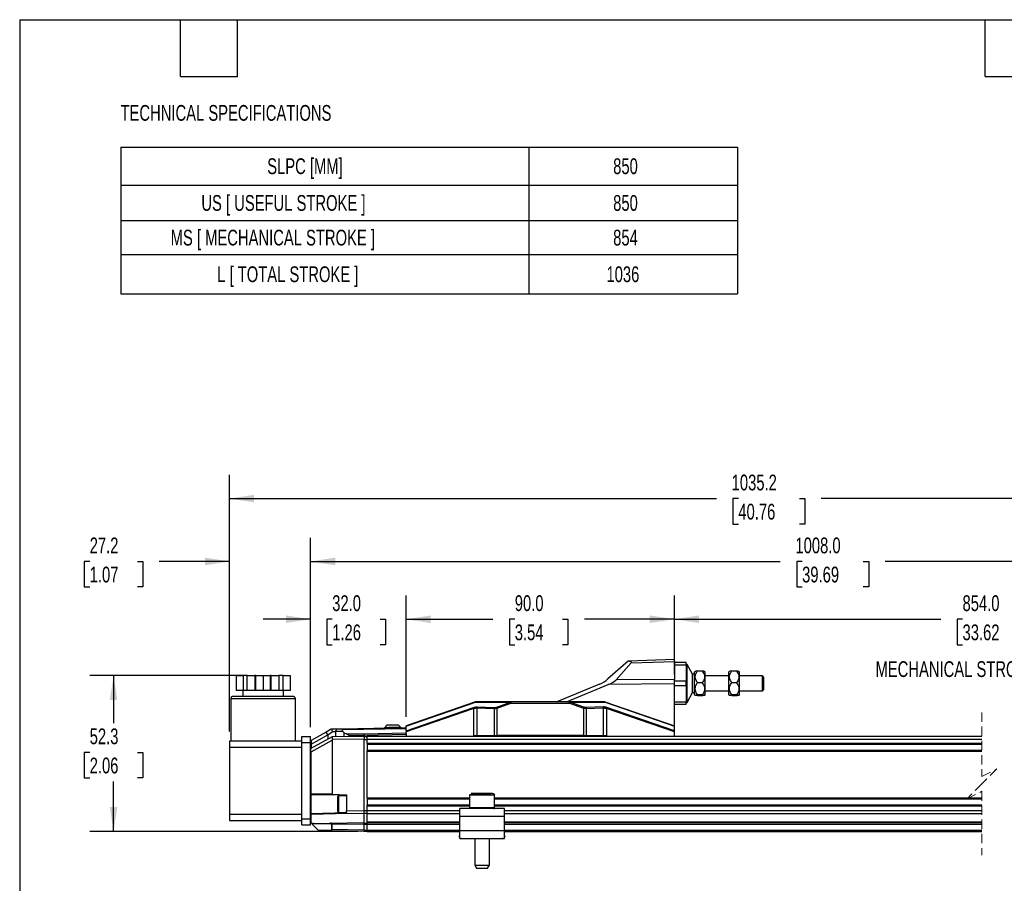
# Model space of a CAD drawing. Header units: millimetres. Extents: x 16 to 683, y 16 to 524.
# Tile 2 of 11: x 16 to 346, y 234 to 524. Entities that reach past the tile are written whole.
import ezdxf

# ---------------------------------------------------------------- set-up
doc = ezdxf.new("R2010")
doc.units = ezdxf.units.MM
doc.header["$LTSCALE"] = 2.5
doc.linetypes.add('HIDDEN', pattern=[1.905, 1.27, -0.635])
doc.layers.add('DIMENSIONS', color=140, linetype='Continuous', lineweight=25)
doc.layers.add('TEXT', color=140, linetype='Continuous', lineweight=25)
doc.styles.add('SLDTEXTSTYLE0', font='TXT', dxfattribs={"width": 0.7})
doc.dimstyles.new('SLDDIMSTYLE0', dxfattribs={"dimtxt": 5.39502, "dimasz": 8.255, "dimexe": 0, "dimexo": 0.0625, "dimgap": 1.348755, "dimtad": 0, "dimtih": 1, "dimtoh": 1, "dimrnd": 1e-09, "dimzin": 12, "dimdsep": 46, "dimtxsty": 'SLDTEXTSTYLE0', "dimsah": 1, "dimcen": 0.09, "dimadec": 0, "dimazin": 3, "dimtfac": 1, "dimtofl": 0, "dimtmove": 0, "dimatfit": 3, "dimfxl": 0, "dimfrac": 2, "dimtolj": 1, "dimtzin": 12, "dimarcsym": 0})
doc.dimstyles.new('SLDDIMSTYLE1', dxfattribs={"dimtxt": 5.39502, "dimasz": 8.255, "dimexe": 0, "dimexo": 0.0625, "dimgap": 1.348755, "dimtad": 0, "dimtih": 1, "dimtoh": 1, "dimrnd": 1e-09, "dimzin": 12, "dimdsep": 46, "dimtxsty": 'SLDTEXTSTYLE0', "dimsah": 1, "dimcen": 0.09, "dimadec": 0, "dimazin": 3, "dimtfac": 1, "dimtmove": 0, "dimatfit": 0, "dimfxl": 0, "dimfrac": 2, "dimtolj": 1, "dimtzin": 12, "dimarcsym": 0})
doc.dimstyles.new('SLDDIMSTYLE2', dxfattribs={"dimtxt": 5.39502, "dimasz": 8.255, "dimexe": 0, "dimexo": 0.0625, "dimgap": 1.348755, "dimtad": 0, "dimtih": 1, "dimtoh": 1, "dimrnd": 1e-09, "dimzin": 4, "dimdsep": 46, "dimtxsty": 'SLDTEXTSTYLE0', "dimsah": 1, "dimcen": 0.09, "dimadec": 0, "dimazin": 1, "dimtfac": 1, "dimtmove": 0, "dimatfit": 0, "dimfxl": 0, "dimfrac": 2, "dimtolj": 1, "dimtzin": 12, "dimarcsym": 0})
doc.dimstyles.new('SLDDIMSTYLE3', dxfattribs={"dimtxt": 5.39502, "dimasz": 8.255, "dimexe": 0, "dimexo": 0.0625, "dimgap": 1.348755, "dimtad": 0, "dimtih": 1, "dimtoh": 1, "dimrnd": 1e-09, "dimzin": 4, "dimdsep": 46, "dimtxsty": 'SLDTEXTSTYLE0', "dimsah": 1, "dimcen": 0.09, "dimadec": 0, "dimazin": 1, "dimtfac": 1, "dimtofl": 0, "dimtmove": 0, "dimatfit": 3, "dimfxl": 0, "dimfrac": 2, "dimtolj": 1, "dimtzin": 12, "dimarcsym": 0})

# ---------------------------------------------------------------- blocks, each defined once
blk = doc.blocks.new('SW_TABLEANNOTATION_0')
at = {"layer": 'DIMENSIONS', "color": 0}
for p, q in [((0, 0), (0, -12.74)), ((0, 0), (136.89, 0)), ((136.89, 0), (136.89, -12.74)), ((136.89, 0), (206.81, 0)), ((206.81, 0), (206.81, -12.74)), ((0, -12.74), (0, -24.64)), ((0, -12.74), (136.89, -12.74)), ((136.89, -12.74), (136.89, -24.64)), ((136.89, -12.74), (206.81, -12.74)), ((206.81, -12.74), (206.81, -24.64)), ((0, -24.64), (0, -36.01)), ((0, -24.64), (136.89, -24.64)), ((136.89, -24.64), (136.89, -36.01)), ((136.89, -24.64), (206.81, -24.64)), ((206.81, -24.64), (206.81, -36.01)), ((0, -36.01), (0, -49.21)), ((0, -36.01), (136.89, -36.01)), ((136.89, -36.01), (136.89, -49.21)), ((136.89, -36.01), (206.81, -36.01)), ((206.81, -36.01), (206.81, -49.21)), ((0, -49.21), (136.89, -49.21)), ((136.89, -49.21), (206.81, -49.21))]:
    blk.add_line(p, q, dxfattribs=at)
at = {"layer": 'DIMENSIONS', "color": 0, "attachment_point": 1, "style": 'SLDTEXTSTYLE0'}
for s, insert, char_height in [('SLPC [MM]', (49.09, -3.74), 5.292), ('850', (165.12, -3.74), 5.292), ('US [ USEFUL STROKE ]', (27, -16.06), 5.2917), ('850', (165.12, -16.06), 5.292), ('MS [ MECHANICAL STROKE ]', (16.7, -27.69), 5.2917), ('854', (165.12, -27.69), 5.292), ('L [ TOTAL STROKE ]', (32.32, -39.98), 5.2917), ('1036', (162.87, -39.98), 5.292)]:
    blk.add_mtext(s, dxfattribs=dict(at, insert=insert, char_height=char_height))
blk = doc.blocks.new('_D')
at = {"layer": 'DIMENSIONS'}
for p, q in [((91.95, 303.86), (39.43, 303.86)), ((47.36, 303.86), (47.36, 287.88)), ((39.35, 278.1), (37.54, 278.1)), ((37.54, 278.1), (37.54, 269.52)), ((55.38, 278.1), (57.19, 278.1)), ((57.19, 278.1), (57.19, 269.52)), ((37.54, 269.52), (39.35, 269.52)), ((47.36, 251.55), (47.36, 268.31)), ((57.19, 269.52), (55.38, 269.52)), ((129.28, 251.55), (39.43, 251.55))]:
    blk.add_line(p, q, dxfattribs=at)
for points in [[(47.36, 303.86), (46.09, 295.61), (48.63, 295.61)], [(47.36, 251.55), (48.63, 259.8), (46.09, 259.8)]]:
    blk.add_solid(points, dxfattribs=at)
at = {"layer": 'DIMENSIONS', "char_height": 5.292, "attachment_point": 1, "style": 'SLDTEXTSTYLE0'}
for s, insert in [('52.3', (39.35, 286.13)), ('2.06', (39.35, 276.34))]:
    blk.add_mtext(s, dxfattribs=dict(at, insert=insert))
blk = doc.blocks.new('_D_1')
at = {"layer": 'DIMENSIONS'}
for p, q in [((86.25, 285.04), (86.25, 350.08)), ((113.45, 286.54), (113.45, 350.08)), ((39.35, 342.14), (37.54, 342.14)), ((37.54, 342.14), (37.54, 333.57)), ((55.38, 342.14), (57.19, 342.14)), ((57.19, 342.14), (57.19, 333.57)), ((86.25, 342.14), (62.69, 342.14)), ((113.45, 342.14), (129.33, 342.14)), ((37.54, 333.57), (39.35, 333.57)), ((57.19, 333.57), (55.38, 333.57))]:
    blk.add_line(p, q, dxfattribs=at)
for points in [[(86.25, 342.14), (78, 343.41), (78, 340.87)], [(113.45, 342.14), (121.71, 340.87), (121.71, 343.41)]]:
    blk.add_solid(points, dxfattribs=at)
at = {"layer": 'DIMENSIONS', "char_height": 5.292, "attachment_point": 1, "style": 'SLDTEXTSTYLE0'}
for s, insert in [('27.2', (39.35, 350.17)), ('1.07', (39.35, 340.39))]:
    blk.add_mtext(s, dxfattribs=dict(at, insert=insert))
blk = doc.blocks.new('_D_2')
at = {"layer": 'DIMENSIONS'}
for p, q in [((113.45, 286.54), (113.45, 330.7)), ((145.45, 290.07), (145.45, 330.7)), ((113.45, 322.76), (97.58, 322.76)), ((120.69, 322.76), (118.88, 322.76)), ((118.88, 322.76), (118.88, 314.18)), ((136.72, 322.76), (138.54, 322.76)), ((138.54, 322.76), (138.54, 314.18)), ((145.45, 322.76), (161.33, 322.76)), ((118.88, 314.18), (120.69, 314.18)), ((138.54, 314.18), (136.72, 314.18))]:
    blk.add_line(p, q, dxfattribs=at)
for points in [[(113.45, 322.76), (105.2, 324.03), (105.2, 321.49)], [(145.45, 322.76), (153.71, 321.49), (153.71, 324.03)]]:
    blk.add_solid(points, dxfattribs=at)
at = {"layer": 'DIMENSIONS', "char_height": 5.292, "attachment_point": 1, "style": 'SLDTEXTSTYLE0'}
for s, insert in [('32.0', (120.69, 330.79)), ('1.26', (120.69, 321))]:
    blk.add_mtext(s, dxfattribs=dict(at, insert=insert))
blk = doc.blocks.new('_D_3')
at = {"layer": 'DIMENSIONS'}
for p, q in [((145.45, 290.07), (145.45, 330.7)), ((235.45, 304.22), (235.45, 330.7)), ((145.45, 322.76), (174.61, 322.76)), ((181.92, 322.76), (180.11, 322.76)), ((180.11, 322.76), (180.11, 314.18)), ((197.95, 322.76), (199.76, 322.76)), ((199.76, 322.76), (199.76, 314.18)), ((235.45, 322.76), (205.26, 322.76)), ((180.11, 314.18), (181.92, 314.18)), ((199.76, 314.18), (197.95, 314.18))]:
    blk.add_line(p, q, dxfattribs=at)
for points in [[(145.45, 322.76), (153.71, 321.49), (153.71, 324.03)], [(235.45, 322.76), (227.2, 324.03), (227.2, 321.49)]]:
    blk.add_solid(points, dxfattribs=at)
at = {"layer": 'DIMENSIONS', "char_height": 5.292, "attachment_point": 1, "style": 'SLDTEXTSTYLE0'}
for s, insert in [('90.0', (181.92, 330.79)), ('3.54', (181.92, 321))]:
    blk.add_mtext(s, dxfattribs=dict(at, insert=insert))
blk = doc.blocks.new('_D_4')
at = {"layer": 'DIMENSIONS'}
for p, q in [((235.45, 304.22), (235.45, 330.7)), ((465.77, 289.29), (465.77, 330.7)), ((406.61, 326.29), (403.08, 319.23)), ((408.38, 322.76), (406.61, 326.29)), ((235.45, 322.76), (324.78, 322.76)), ((332.09, 322.76), (330.28, 322.76)), ((330.28, 322.76), (330.28, 314.18)), ((352.61, 322.76), (354.42, 322.76)), ((354.42, 322.76), (354.42, 314.18)), ((401.32, 322.76), (359.92, 322.76)), ((403.08, 319.23), (401.32, 322.76)), ((465.77, 322.76), (408.38, 322.76)), ((330.28, 314.18), (332.09, 314.18)), ((354.42, 314.18), (352.61, 314.18))]:
    blk.add_line(p, q, dxfattribs=at)
for points in [[(235.45, 322.76), (243.71, 321.49), (243.71, 324.03)], [(465.77, 322.76), (457.51, 324.03), (457.51, 321.49)]]:
    blk.add_solid(points, dxfattribs=at)
at = {"layer": 'DIMENSIONS', "char_height": 5.292, "attachment_point": 1, "style": 'SLDTEXTSTYLE0'}
for s, insert in [('854.0', (332.09, 330.79)), ('33.62', (332.09, 321))]:
    blk.add_mtext(s, dxfattribs=dict(at, insert=insert))
blk = doc.blocks.new('_D_5')
at = {"layer": 'DIMENSIONS'}
for p, q in [((113.45, 286.54), (113.45, 350.08)), ((497.77, 282.36), (497.77, 350.08)), ((391.4, 345.67), (389.63, 342.14)), ((394.92, 338.62), (391.4, 345.67)), ((113.45, 342.14), (270.98, 342.14)), ((278.29, 342.14), (276.48, 342.14)), ((276.48, 342.14), (276.48, 333.57)), ((298.81, 342.14), (300.62, 342.14)), ((300.62, 342.14), (300.62, 333.57)), ((389.63, 342.14), (306.12, 342.14)), ((396.69, 342.14), (394.92, 338.62)), ((497.77, 342.14), (396.69, 342.14)), ((276.48, 333.57), (278.29, 333.57)), ((300.62, 333.57), (298.81, 333.57))]:
    blk.add_line(p, q, dxfattribs=at)
for points in [[(113.45, 342.14), (121.71, 340.87), (121.71, 343.41)], [(497.77, 342.14), (489.51, 343.41), (489.51, 340.87)]]:
    blk.add_solid(points, dxfattribs=at)
at = {"layer": 'DIMENSIONS', "char_height": 5.292, "attachment_point": 1, "style": 'SLDTEXTSTYLE0'}
for s, insert in [('1008.0', (276.05, 350.17)), ('39.69', (278.29, 340.39))]:
    blk.add_mtext(s, dxfattribs=dict(at, insert=insert))
blk = doc.blocks.new('_D_6')
at = {"layer": 'DIMENSIONS'}
for p, q in [((86.25, 285.04), (86.25, 371.18)), ((497.77, 282.36), (497.77, 371.18)), ((384.23, 366.77), (380.7, 359.72)), ((385.99, 363.24), (384.23, 366.77)), ((86.25, 363.24), (249.59, 363.24)), ((256.9, 363.24), (255.09, 363.24)), ((255.09, 363.24), (255.09, 354.67)), ((277.42, 363.24), (279.23, 363.24)), ((279.23, 363.24), (279.23, 354.67)), ((378.94, 363.24), (284.73, 363.24)), ((380.7, 359.72), (378.94, 363.24)), ((497.77, 363.24), (385.99, 363.24)), ((255.09, 354.67), (256.9, 354.67)), ((279.23, 354.67), (277.42, 354.67))]:
    blk.add_line(p, q, dxfattribs=at)
for points in [[(86.25, 363.24), (94.51, 361.97), (94.51, 364.51)], [(497.77, 363.24), (489.51, 364.51), (489.51, 361.97)]]:
    blk.add_solid(points, dxfattribs=at)
at = {"layer": 'DIMENSIONS', "char_height": 5.292, "attachment_point": 1, "style": 'SLDTEXTSTYLE0'}
for s, insert in [('1035.2', (254.66, 371.27)), ('40.76', (256.9, 361.49))]:
    blk.add_mtext(s, dxfattribs=dict(at, insert=insert))

msp = doc.modelspace()

# ---------------------------------------------------------------- linework, layer by layer
for p, q in [((219.908, 308.653), (213.167, 302.739)), ((215.912, 302.396), (220.971, 308.112)), ((219.912, 308.657), (219.908, 308.653)), ((235.452, 309.2), (219.912, 308.657)), ((220.971, 308.112), (235.452, 308.618)), ((235.452, 308.618), (235.452, 309.2)), ((235.452, 308.618), (235.452, 302.585)), ((239.452, 308.219), (235.452, 308.219)), ((235.452, 307.497), (239.452, 307.497)), ((239.452, 307.497), (239.452, 308.219)), ((239.752, 307.619), (239.452, 307.619)), ((239.452, 307.497), (239.452, 301.941)), ((241.488, 304.316), (239.752, 307.619)), ((239.752, 301.219), (239.752, 307.619)), ((88.422, 303.863), (88.422, 298.863)), ((88.422, 303.863), (90.797, 303.863)), ((90.797, 303.863), (90.797, 298.863)), ((92.163, 303.863), (90.797, 303.863)), ((92.163, 298.863), (92.163, 303.863)), ((92.163, 303.863), (94.761, 303.863)), ((94.761, 303.863), (94.761, 298.863)), ((95.127, 303.863), (94.761, 303.863)), ((95.127, 298.863), (95.127, 303.863)), ((95.127, 303.863), (97.502, 303.863)), ((97.502, 303.863), (97.502, 298.863)), ((97.502, 303.863), (99.877, 303.863)), ((99.877, 303.863), (99.877, 298.863)), ((100.243, 303.863), (99.877, 303.863)), ((100.243, 298.863), (100.243, 303.863)), ((100.243, 303.863), (102.841, 303.863)), ((102.841, 303.863), (102.841, 298.863)), ((104.207, 303.863), (102.841, 303.863)), ((104.207, 298.863), (104.207, 303.863)), ((104.207, 303.863), (106.582, 303.863)), ((106.582, 303.863), (106.582, 298.863)), ((242.252, 304.316), (241.488, 304.316)), ((241.488, 301.219), (241.488, 304.316)), ((242.47, 305.247), (242.252, 305.071)), ((242.252, 297.367), (242.252, 305.071)), ((244.806, 305.34), (243.198, 305.34)), ((245.752, 305.071), (245.535, 305.247)), ((245.752, 301.43), (245.752, 305.071)), ((253.97, 305.247), (253.752, 305.071)), ((253.752, 297.367), (253.752, 305.071)), ((256.306, 305.34), (254.698, 305.34)), ((257.252, 305.071), (257.035, 305.247)), ((257.252, 301.43), (257.252, 305.071)), ((210.384, 301.012), (195.975, 295.069)), ((199.253, 295.069), (213.213, 300.826)), ((235.452, 301.041), (213.213, 300.826)), ((235.452, 302.585), (215.912, 302.396)), ((235.452, 301.041), (235.452, 302.585)), ((239.452, 301.941), (235.452, 301.941)), ((235.452, 287.049), (235.452, 301.041)), ((239.452, 300.497), (239.452, 301.941)), ((239.752, 294.819), (239.752, 301.219)), ((241.488, 298.122), (241.488, 301.219)), ((244.806, 301.472), (243.198, 301.472)), ((253.752, 303.719), (245.752, 303.719)), ((245.752, 297.367), (245.752, 301.43)), ((256.306, 301.472), (254.698, 301.472)), ((264.952, 303.719), (257.252, 303.719)), ((257.252, 297.367), (257.252, 301.43)), ((265.452, 303.219), (264.952, 303.719)), ((264.952, 301.219), (264.952, 303.719)), ((264.952, 298.719), (264.952, 301.219)), ((265.452, 301.219), (265.452, 303.219)), ((265.452, 299.219), (265.452, 301.219)), ((90.797, 298.863), (88.422, 298.863)), ((90.702, 298.863), (90.702, 296.863)), ((92.163, 298.863), (90.797, 298.863)), ((94.761, 298.863), (92.163, 298.863)), ((95.127, 298.863), (94.761, 298.863)), ((97.502, 298.863), (95.127, 298.863)), ((99.877, 298.863), (97.502, 298.863)), ((100.243, 298.863), (99.877, 298.863)), ((102.841, 298.863), (100.243, 298.863)), ((104.207, 298.863), (102.841, 298.863)), ((106.582, 298.863), (104.207, 298.863)), ((104.302, 296.863), (104.302, 298.863)), ((235.452, 300.497), (239.452, 300.497)), ((239.452, 300.497), (239.452, 294.941)), ((239.752, 294.819), (241.488, 298.122)), ((241.488, 298.122), (242.252, 298.122)), ((242.252, 297.367), (242.47, 297.191)), ((244.806, 297.352), (243.198, 297.352)), ((245.535, 297.191), (245.752, 297.367)), ((245.752, 298.719), (253.752, 298.719)), ((253.752, 297.367), (253.97, 297.191)), ((256.306, 297.352), (254.698, 297.352)), ((257.035, 297.191), (257.252, 297.367)), ((257.252, 298.719), (264.952, 298.719)), ((264.952, 298.719), (265.452, 299.219)), ((86.652, 296.063), (86.652, 281.863)), ((108.352, 296.063), (86.652, 296.063)), ((107.552, 296.863), (87.452, 296.863)), ((108.352, 281.863), (108.352, 296.063)), ((168.731, 295.068), (145.452, 287.046)), ((145.452, 286.891), (168.702, 294.903)), ((168.702, 294.903), (180.51, 294.903)), ((180.625, 295.069), (168.733, 295.069)), ((175.855, 293.299), (180.51, 294.903)), ((175.97, 292.965), (180.625, 294.569)), ((180.625, 295.069), (180.625, 294.569)), ((200.276, 295.069), (180.625, 295.069)), ((180.625, 294.569), (200.276, 294.569)), ((200.276, 294.569), (200.276, 295.069)), ((212.171, 295.069), (200.276, 295.069)), ((200.276, 294.569), (204.935, 292.964)), ((205.05, 293.298), (200.391, 294.903)), ((200.391, 294.903), (212.203, 294.903)), ((212.173, 295.068), (235.452, 287.049)), ((212.203, 294.903), (235.452, 286.894)), ((239.452, 294.941), (235.452, 294.941)), ((235.452, 294.219), (239.452, 294.219)), ((239.452, 294.219), (239.452, 294.941)), ((239.452, 294.819), (239.752, 294.819)), ((243.198, 297.099), (242.487, 297.193)), ((244.806, 297.099), (243.198, 297.099)), ((254.698, 297.099), (253.987, 297.193)), ((256.306, 297.099), (254.698, 297.099)), ((145.452, 285.35), (168.101, 293.155)), ((168.216, 292.821), (145.452, 284.976)), ((168.216, 283.769), (168.216, 292.821)), ((169.221, 293.011), (174.965, 292.829)), ((169.221, 293.011), (169.221, 283.769)), ((169.274, 293.345), (175.017, 293.163)), ((174.965, 292.829), (174.965, 283.769)), ((174.965, 292.829), (175.041, 292.828)), ((175.017, 293.163), (175.08, 293.162)), ((175.97, 283.769), (175.97, 292.965)), ((204.935, 292.964), (204.935, 283.769)), ((205.888, 293.163), (205.824, 293.162)), ((205.94, 292.828), (205.864, 292.827)), ((211.631, 293.345), (205.888, 293.163)), ((205.94, 292.828), (211.683, 293.011)), ((205.94, 283.769), (205.94, 292.828)), ((211.683, 283.769), (211.683, 293.011)), ((212.689, 292.821), (212.689, 283.769)), ((235.452, 284.979), (212.689, 292.821)), ((235.452, 285.353), (212.804, 293.155)), ((118.664, 284.903), (113.595, 282.061)), ((119.175, 283.97), (118.664, 284.903)), ((120.581, 285.855), (120.355, 285.852)), ((120.797, 285.045), (120.581, 285.855)), ((120.797, 285.045), (121.82, 285.045)), ((122.149, 285.883), (121.82, 285.045)), ((124.236, 285.045), (121.82, 285.045)), ((121.82, 285.045), (121.82, 283.381)), ((123.755, 285.911), (122.149, 285.883)), ((145.452, 286.29), (123.755, 285.911)), ((124.071, 285.741), (145.452, 286.114)), ((124.236, 285.045), (124.071, 285.741)), ((124.236, 285.045), (124.556, 284.758)), ((124.556, 284.758), (124.556, 283.429)), ((131.452, 284.192), (125.617, 284.149)), ((125.617, 284.149), (126.54, 283.803)), ((145.452, 284.537), (131.452, 284.192)), ((131.452, 283.838), (145.452, 284.184)), ((138.986, 287.177), (138.2, 286.363)), ((138.2, 286.363), (138.203, 286.163)), ((143.699, 286.459), (142.885, 287.245)), ((143.703, 286.259), (143.699, 286.459)), ((145.452, 286.891), (145.452, 287.046)), ((145.452, 285.35), (145.452, 286.891)), ((145.452, 285.35), (145.452, 284.976)), ((145.452, 284.639), (145.452, 284.976)), ((145.452, 284.639), (145.452, 284.537)), ((145.452, 284.184), (145.452, 283.549)), ((235.452, 286.894), (235.452, 287.049)), ((235.452, 285.353), (235.452, 286.894)), ((235.452, 284.979), (235.452, 285.353)), ((235.452, 283.549), (235.452, 284.979)), ((110.452, 281.863), (86.252, 281.863)), ((86.252, 281.863), (86.252, 279.863)), ((110.452, 281.363), (110.452, 283.363)), ((110.452, 283.363), (113.452, 283.363)), ((110.452, 281.363), (113.452, 281.363)), ((110.452, 255.763), (110.452, 281.363)), ((113.452, 281.363), (113.452, 283.363)), ((113.452, 255.763), (113.452, 281.363)), ((120.702, 283.361), (113.555, 279.358)), ((113.595, 282.061), (113.555, 282.038)), ((113.592, 278.245), (120.702, 282.228)), ((113.595, 282.061), (113.595, 280.854)), ((113.649, 280.872), (119.175, 283.97)), ((113.649, 280.872), (113.649, 279.411)), ((119.175, 283.97), (119.175, 282.506)), ((120.702, 283.361), (120.841, 283.364)), ((120.829, 282.364), (120.702, 282.228)), ((120.702, 282.228), (120.702, 264.025)), ((120.829, 282.364), (120.841, 283.364)), ((131.452, 282.549), (120.829, 282.364)), ((120.841, 283.364), (131.452, 283.549)), ((126.54, 283.803), (131.452, 283.838)), ((126.54, 283.463), (126.54, 283.803)), ((131.452, 283.838), (131.452, 283.549)), ((131.452, 283.549), (131.452, 282.549)), ((131.452, 283.364), (132.452, 283.364)), ((131.452, 258.529), (131.452, 282.549)), ((131.452, 282.4), (132.452, 282.4)), ((132.452, 283.549), (338.602, 283.549)), ((132.452, 282.549), (132.452, 283.549)), ((132.452, 282.549), (338.602, 282.549)), ((132.452, 281.199), (132.452, 282.549)), ((132.452, 281.199), (338.602, 281.199)), ((132.452, 281.049), (132.452, 281.199)), ((132.452, 281.049), (132.452, 278.649)), ((132.452, 280.849), (338.602, 280.849)), ((168.216, 283.769), (169.221, 283.769)), ((169.221, 283.769), (174.965, 283.769)), ((174.965, 283.769), (175.97, 283.769)), ((204.935, 283.769), (175.97, 283.769)), ((177.452, 283.549), (177.452, 283.769)), ((203.452, 283.769), (203.452, 283.549)), ((204.935, 283.769), (205.94, 283.769)), ((205.94, 283.769), (211.683, 283.769)), ((211.683, 283.769), (212.689, 283.769)), ((86.252, 279.863), (110.452, 279.863)), ((86.252, 279.863), (86.252, 257.263)), ((113.555, 278.232), (113.555, 279.358)), ((113.592, 264.211), (113.592, 278.245)), ((132.452, 278.849), (338.602, 278.849)), ((132.452, 278.499), (132.452, 278.649)), ((132.452, 278.499), (338.602, 278.499)), ((132.452, 262.899), (132.452, 278.499)), ((113.452, 264.211), (113.592, 264.211)), ((120.702, 264.025), (113.592, 264.211)), ((174.403, 264.249), (167.266, 264.249)), ((113.647, 264.011), (120.73, 263.826)), ((113.647, 257.497), (113.647, 264.011)), ((120.702, 264.025), (125.452, 263.902)), ((125.452, 263.702), (120.73, 263.826)), ((122.852, 263.554), (122.452, 263.154)), ((122.452, 263.154), (122.452, 258.354)), ((125.452, 263.554), (122.852, 263.554)), ((122.852, 263.554), (122.852, 257.954)), ((125.452, 263.902), (125.452, 258.634)), ((132.452, 262.899), (166.752, 262.899)), ((132.452, 262.749), (132.452, 262.899)), ((132.452, 262.749), (132.452, 260.349)), ((132.452, 262.549), (166.752, 262.549)), ((166.752, 263.749), (166.752, 259.449)), ((174.869, 263.749), (166.752, 263.749)), ((175.152, 263.749), (174.869, 263.749)), ((175.152, 259.449), (175.152, 263.749)), ((175.152, 262.899), (338.602, 262.899)), ((175.152, 262.549), (338.602, 262.549)), ((125.452, 257.812), (113.647, 257.497)), ((125.925, 257.626), (113.649, 257.298)), ((122.452, 258.354), (122.852, 257.954)), ((122.852, 257.954), (125.452, 257.954)), ((125.452, 257.634), (125.452, 258.634)), ((125.452, 258.634), (131.452, 258.529)), ((131.452, 257.529), (125.452, 257.634)), ((131.452, 258.564), (132.452, 258.564)), ((131.452, 257.714), (132.452, 257.714)), ((132.452, 260.549), (166.752, 260.549)), ((132.452, 260.199), (132.452, 260.349)), ((132.452, 260.199), (166.752, 260.199)), ((132.452, 258.549), (132.452, 260.199)), ((132.452, 257.549), (132.452, 258.549)), ((132.452, 258.549), (163.452, 258.549)), ((178.452, 259.249), (163.452, 259.249)), ((163.452, 256.749), (163.452, 259.249)), ((174.703, 259.449), (166.752, 259.449)), ((174.869, 259.449), (174.703, 259.449)), ((175.15, 259.449), (174.869, 259.449)), ((175.152, 259.449), (175.15, 259.449)), ((175.152, 260.549), (338.602, 260.549)), ((175.152, 260.199), (338.602, 260.199)), ((178.452, 256.749), (178.452, 259.249)), ((178.452, 258.549), (338.602, 258.549)), ((110.452, 257.263), (86.252, 257.263)), ((86.252, 257.263), (86.252, 255.263)), ((86.252, 255.263), (110.452, 255.263)), ((110.452, 255.763), (113.452, 255.763)), ((110.452, 253.763), (110.452, 255.763)), ((113.649, 257.298), (113.452, 257.298)), ((113.452, 253.763), (113.452, 255.763)), ((113.649, 254.348), (113.649, 257.298)), ((113.92, 254.077), (113.649, 254.348)), ((114.4, 254.247), (119.969, 254.344)), ((119.969, 254.344), (131.452, 254.544)), ((131.452, 254.544), (131.452, 257.529)), ((131.452, 254.399), (132.452, 254.399)), ((132.452, 257.549), (163.452, 257.549)), ((132.452, 254.799), (132.452, 257.549)), ((132.452, 254.549), (132.452, 254.799)), ((132.452, 254.799), (163.452, 254.799)), ((132.452, 254.049), (132.452, 254.549)), ((132.452, 254.549), (163.452, 254.549)), ((163.452, 256.749), (178.452, 256.749)), ((163.452, 251.749), (163.452, 256.749)), ((178.452, 257.549), (338.602, 257.549)), ((178.452, 251.749), (178.452, 256.749)), ((178.452, 254.799), (338.602, 254.799)), ((178.452, 254.549), (338.602, 254.549)), ((110.452, 253.763), (113.452, 253.763)), ((113.92, 254.077), (113.956, 254.04)), ((119.888, 254.144), (113.956, 254.04)), ((115.984, 252.013), (113.956, 254.04)), ((115.984, 252.013), (119.888, 251.945)), ((119.969, 251.745), (116.186, 251.811)), ((131.452, 251.544), (119.969, 251.745)), ((120.557, 252.233), (120.557, 253.856)), ((120.557, 253.856), (120.638, 253.856)), ((120.557, 252.233), (120.638, 252.233)), ((131.452, 254.044), (120.638, 253.856)), ((120.638, 252.233), (120.638, 253.856)), ((131.452, 252.044), (120.638, 252.233)), ((131.452, 254.049), (132.452, 254.049)), ((131.452, 252.044), (131.452, 254.044)), ((131.452, 252.049), (132.452, 252.049)), ((131.452, 251.544), (131.452, 252.044)), ((131.452, 251.699), (132.452, 251.699)), ((132.452, 252.049), (132.452, 254.049)), ((132.452, 254.049), (163.452, 254.049)), ((132.452, 251.549), (132.452, 252.049)), ((132.452, 252.049), (163.452, 252.049)), ((132.452, 251.549), (163.452, 251.549)), ((178.452, 251.749), (163.452, 251.749)), ((163.452, 249.249), (163.452, 251.749)), ((178.452, 254.049), (338.602, 254.049)), ((178.452, 252.049), (338.602, 252.049)), ((178.452, 249.249), (178.452, 251.749)), ((178.452, 251.549), (338.602, 251.549)), ((163.239, 249.792), (163.452, 250.069)), ((163.452, 249.628), (163.239, 249.792)), ((163.452, 249.249), (178.452, 249.249)), ((164.032, 249.182), (163.944, 249.249)), ((164.083, 249.249), (164.032, 249.182)), ((168.502, 249.249), (168.502, 240.288)), ((173.402, 240.288), (173.402, 249.249)), ((177.873, 249.182), (177.822, 249.249)), ((177.96, 249.249), (177.873, 249.182)), ((178.666, 249.792), (178.452, 250.069)), ((178.666, 249.792), (178.452, 249.628)), ((168.502, 240.288), (169.102, 239.249)), ((168.502, 240.288), (173.237, 240.288)), ((169.102, 239.249), (170.285, 239.249)), ((170.285, 239.249), (172.802, 239.249)), ((172.802, 239.249), (173.402, 240.288)), ((173.237, 240.288), (173.402, 240.288))]:
    msp.add_line(p, q)
at = {"color": 7, "linetype": 'HIDDEN', "lineweight": 18}
for p, q in [((338.602, 291.487), (338.602, 270.049)), ((338.602, 270.049), (343.602, 272.549)), ((343.602, 272.549), (338.602, 267.549)), ((338.602, 267.549), (333.602, 262.549)), ((333.602, 262.549), (338.602, 265.049)), ((338.602, 265.049), (338.602, 243.612))]:
    msp.add_line(p, q, dxfattribs=at)
at = {"flags": 128}
for points in [[(220.971, 308.112), (221.07, 308.299), (221.008, 308.452), (220.788, 308.564), (220.416, 308.632), (219.908, 308.653)], [(180.51, 294.903), (180.522, 294.94), (180.534, 294.973), (180.548, 295.002), (180.562, 295.026), (180.577, 295.045), (180.593, 295.058), (180.609, 295.066), (180.625, 295.069)], [(180.625, 294.569), (180.609, 294.615), (180.594, 294.661), (180.578, 294.706), (180.563, 294.75), (180.549, 294.792), (180.535, 294.832), (180.522, 294.869), (180.51, 294.903)], [(200.276, 295.069), (200.292, 295.066), (200.308, 295.058), (200.324, 295.045), (200.339, 295.026), (200.353, 295.002), (200.367, 294.973), (200.379, 294.94), (200.391, 294.903)], [(200.391, 294.903), (200.379, 294.869), (200.366, 294.832), (200.353, 294.792), (200.338, 294.75), (200.323, 294.706), (200.308, 294.661), (200.292, 294.615), (200.276, 294.569)], [(175.855, 293.299), (175.867, 293.265), (175.88, 293.228), (175.893, 293.188), (175.908, 293.146), (175.923, 293.102), (175.938, 293.057), (175.954, 293.011), (175.97, 292.965)], [(204.935, 292.964), (204.951, 293.011), (204.966, 293.056), (204.982, 293.101), (204.997, 293.145), (205.011, 293.187), (205.025, 293.227), (205.038, 293.264), (205.05, 293.298)], [(212.804, 293.155), (212.779, 293.083), (212.751, 293.002), (212.721, 292.913), (212.689, 292.821)], [(120.355, 285.852), (119.806, 285.544), (119.242, 285.228), (118.664, 284.903)], [(119.175, 283.97), (119.719, 284.331), (120.263, 284.691), (120.797, 285.045)], [(122.149, 285.883), (121.67, 285.874), (121.144, 285.865), (120.581, 285.855)], [(143.699, 286.459), (143.652, 286.458), (143.287, 286.452), (142.607, 286.44), (141.702, 286.424), (140.696, 286.407), (139.724, 286.39), (138.918, 286.376), (138.386, 286.366), (138.2, 286.363)], [(142.885, 287.245), (142.737, 287.242), (142.314, 287.235), (141.682, 287.224), (140.936, 287.211), (140.189, 287.198), (139.557, 287.187), (139.134, 287.179), (138.986, 287.177)], [(113.452, 280.802), (113.456, 280.812), (113.466, 280.822), (113.482, 280.83), (113.503, 280.838), (113.53, 280.845), (113.561, 280.851), (113.595, 280.854)], [(113.452, 278.185), (113.455, 278.194), (113.465, 278.203), (113.48, 278.212), (113.5, 278.22), (113.526, 278.227), (113.555, 278.232)], [(113.647, 264.011), (113.635, 264.015), (113.624, 264.027), (113.614, 264.045), (113.606, 264.07), (113.599, 264.1), (113.594, 264.135), (113.592, 264.172), (113.592, 264.211)], [(113.452, 254.544), (113.456, 254.54), (113.467, 254.529), (113.485, 254.511), (113.51, 254.487), (113.539, 254.457), (113.573, 254.423), (113.61, 254.386), (113.649, 254.348)]]:
    msp.add_lwpolyline(points, dxfattribs=at)
for centre, radius, start, end in [((206.572, 310.257), 10, 292.41228, 311.26148), ((210.617, 308.396), 8.002, 288.92389, 311.42761), ((168.923, 294.949), 0.226, 148.08457, 191.70298), ((168.786, 294.912), 0.165, 108.57058, 109.32382), ((212.195, 295.134), 0.0686, 250.14528, 251.96033), ((211.982, 294.949), 0.226, 348.31308, 31.88066), ((176.178, 292.81), 1.214, 163.08446, 179.10934), ((176.335, 292.844), 1.294, 165.756, 180.69867), ((204.571, 292.844), 1.292, 359.28403, 14.2507), ((204.727, 292.809), 1.214, 0.89887, 16.92668), ((113.652, 281.864), 0.2, 119.25999, 180.01578), ((113.582, 280.986), 0.133, 275.74903, 300.37331), ((113.652, 279.184), 0.2, 119.20308, 179.99407), ((113.652, 264.211), 0.2, 180.00181, 268.49624)]:
    msp.add_arc(centre, radius, start, end)
for points, knots in [([(243.198, 301.472), (242.898, 301.934), (242.417, 302.676), (242.424, 304.003), (242.815, 304.799), (243.126, 305.238), (243.198, 305.34)], [0, 0, 0, 0, 0.3834107, 0.6156222, 0.9107677, 1, 1, 1, 1]), ([(243.198, 305.34), (242.846, 305.409), (242.483, 305.481), (242.487, 305.232), (242.487, 305.225)], [0, 0, 0, 0, 0.9731482, 1, 1, 1, 1]), ([(245.517, 305.225), (245.517, 305.232), (245.521, 305.41), (245.089, 305.29), (244.871, 305.328), (244.806, 305.34)], [0, 0, 0, 0, 0.0269586, 0.7096283, 1, 1, 1, 1]), ([(244.806, 305.34), (245.106, 304.878), (245.588, 304.136), (245.581, 302.808), (245.19, 302.013), (244.878, 301.574), (244.806, 301.472)], [0, 0, 0, 0, 0.3834107, 0.6156222, 0.9107677, 1, 1, 1, 1]), ([(254.698, 301.472), (254.398, 301.934), (253.917, 302.676), (253.924, 304.003), (254.315, 304.799), (254.626, 305.238), (254.698, 305.34)], [0, 0, 0, 0, 0.3834107, 0.6156222, 0.9107677, 1, 1, 1, 1]), ([(254.698, 305.34), (254.346, 305.409), (253.983, 305.481), (253.987, 305.232), (253.987, 305.225)], [0, 0, 0, 0, 0.9731482, 1, 1, 1, 1]), ([(257.017, 305.225), (257.017, 305.232), (257.021, 305.41), (256.589, 305.29), (256.371, 305.328), (256.306, 305.34)], [0, 0, 0, 0, 0.0269586, 0.7096283, 1, 1, 1, 1]), ([(256.306, 305.34), (256.606, 304.878), (257.088, 304.136), (257.081, 302.808), (256.69, 302.013), (256.378, 301.574), (256.306, 301.472)], [0, 0, 0, 0, 0.3834107, 0.6156222, 0.9107677, 1, 1, 1, 1]), ([(243.198, 297.352), (242.899, 297.846), (242.415, 298.644), (242.424, 300.042), (242.812, 300.892), (243.126, 301.363), (243.198, 301.472)], [0, 0, 0, 0, 0.3823998, 0.6167299, 0.9117007, 1, 1, 1, 1]), ([(244.806, 301.472), (245.106, 300.977), (245.59, 300.179), (245.581, 298.782), (245.193, 297.932), (244.879, 297.46), (244.806, 297.352)], [0, 0, 0, 0, 0.3823994, 0.6167295, 0.9117007, 1, 1, 1, 1]), ([(254.698, 297.352), (254.399, 297.846), (253.915, 298.644), (253.924, 300.042), (254.312, 300.892), (254.626, 301.363), (254.698, 301.472)], [0, 0, 0, 0, 0.3823998, 0.6167299, 0.9117007, 1, 1, 1, 1]), ([(256.306, 301.472), (256.606, 300.977), (257.09, 300.179), (257.081, 298.782), (256.693, 297.932), (256.379, 297.46), (256.306, 297.352)], [0, 0, 0, 0, 0.3823994, 0.6167295, 0.9117007, 1, 1, 1, 1]), ([(242.487, 297.213), (242.487, 297.228), (242.479, 297.418), (242.914, 297.304), (243.133, 297.341), (243.198, 297.352)], [0, 0, 0, 0, 0.0578157, 0.7188365, 1, 1, 1, 1]), ([(244.806, 297.352), (245.155, 297.418), (245.526, 297.488), (245.518, 297.228), (245.517, 297.213)], [0, 0, 0, 0, 0.942288, 1, 1, 1, 1]), ([(253.987, 297.213), (253.987, 297.228), (253.979, 297.418), (254.414, 297.304), (254.633, 297.341), (254.698, 297.352)], [0, 0, 0, 0, 0.0578157, 0.7188365, 1, 1, 1, 1]), ([(256.306, 297.352), (256.655, 297.418), (257.026, 297.488), (257.018, 297.228), (257.017, 297.213)], [0, 0, 0, 0, 0.942288, 1, 1, 1, 1]), ([(87.452, 296.863), (87.339, 296.849), (87.103, 296.82), (86.835, 296.603), (86.679, 296.334), (86.661, 296.151), (86.652, 296.063)], [0, 0, 0, 0, 0.2702561, 0.5624373, 0.7897343, 1, 1, 1, 1]), ([(108.352, 296.063), (108.338, 296.177), (108.309, 296.412), (108.092, 296.681), (107.823, 296.837), (107.64, 296.855), (107.552, 296.863)], [0, 0, 0, 0, 0.2702616, 0.5624343, 0.7897303, 1, 1, 1, 1]), ([(245.517, 297.193), (245.352, 297.165), (245.116, 297.125), (244.877, 297.105), (244.806, 297.099)], [0, 0, 0, 0, 0.7015834, 1, 1, 1, 1]), ([(257.017, 297.193), (256.852, 297.165), (256.616, 297.125), (256.377, 297.105), (256.306, 297.099)], [0, 0, 0, 0, 0.7015834, 1, 1, 1, 1]), ([(168.101, 293.155), (168.297, 293.215), (168.68, 293.332), (169.08, 293.341), (169.274, 293.345)], [0, 0, 0, 0, 0.5147541, 1, 1, 1, 1]), ([(168.101, 293.155), (168.109, 293.131), (168.126, 293.08), (168.154, 292.999), (168.184, 292.912), (168.205, 292.851), (168.216, 292.821)], [0, 0, 0, 0, 0.2142955, 0.4587957, 0.7241093, 1, 1, 1, 1]), ([(168.216, 292.821), (168.385, 292.881), (168.71, 292.996), (169.055, 293.006), (169.221, 293.011)], [0, 0, 0, 0, 0.51916833, 1, 1, 1, 1]), ([(169.274, 293.345), (169.26, 293.294), (169.23, 293.184), (169.224, 293.071), (169.221, 293.011)], [0, 0, 0, 0, 0.4700678, 1, 1, 1, 1]), ([(175.041, 292.828), (175.194, 292.834), (175.508, 292.847), (175.813, 292.925), (175.97, 292.965)], [0, 0, 0, 0, 0.486586, 1, 1, 1, 1]), ([(175.08, 293.162), (175.209, 293.169), (175.473, 293.182), (175.725, 293.259), (175.855, 293.299)], [0, 0, 0, 0, 0.48644709, 1, 1, 1, 1]), ([(205.864, 292.827), (205.711, 292.834), (205.396, 292.847), (205.091, 292.924), (204.935, 292.964)], [0, 0, 0, 0, 0.4865715, 1, 1, 1, 1]), ([(205.824, 293.162), (205.696, 293.168), (205.432, 293.181), (205.179, 293.259), (205.05, 293.298)], [0, 0, 0, 0, 0.4864317, 1, 1, 1, 1]), ([(212.804, 293.155), (212.607, 293.215), (212.225, 293.332), (211.825, 293.341), (211.631, 293.345)], [0, 0, 0, 0, 0.5147244, 1, 1, 1, 1]), ([(211.683, 293.011), (211.68, 293.071), (211.674, 293.184), (211.645, 293.294), (211.631, 293.345)], [0, 0, 0, 0, 0.5299442, 1, 1, 1, 1]), ([(211.683, 293.011), (211.849, 293.006), (212.194, 292.996), (212.52, 292.881), (212.689, 292.821)], [0, 0, 0, 0, 0.4808517, 1, 1, 1, 1]), ([(123.755, 285.911), (123.829, 285.907), (123.934, 285.902), (124.042, 285.82), (124.062, 285.767), (124.071, 285.741)], [0, 0, 0, 0, 0.5651944, 0.7895214, 1, 1, 1, 1]), ([(125.617, 284.149), (125.428, 284.221), (125.042, 284.367), (124.72, 284.626), (124.556, 284.758)], [0, 0, 0, 0, 0.490994, 1, 1, 1, 1]), ([(131.452, 283.838), (131.452, 283.871), (131.452, 283.934), (131.452, 284.027), (131.452, 284.112), (131.452, 284.166), (131.452, 284.192)], [0, 0, 0, 0, 0.2758972, 0.5411925, 0.7856918, 1, 1, 1, 1]), ([(145.452, 284.184), (145.452, 284.216), (145.452, 284.28), (145.452, 284.373), (145.452, 284.458), (145.452, 284.512), (145.452, 284.537)], [0, 0, 0, 0, 0.275894, 0.5411871, 0.7856874, 1, 1, 1, 1]), ([(113.592, 278.245), (113.586, 278.242), (113.574, 278.236), (113.561, 278.233), (113.555, 278.232)], [0, 0, 0, 0, 0.5279503, 1, 1, 1, 1]), ([(174.403, 264.249), (174.293, 264.247), (173.957, 264.239), (173.244, 264.207), (172.396, 264.173), (171.505, 264.136), (170.711, 264.103), (169.889, 264.065), (169.093, 264.026), (168.376, 263.982), (167.681, 263.936), (167.234, 263.876), (166.987, 263.843)], [0, 0, 0, 0, 0.0443649, 0.1358208, 0.2882999, 0.3869138, 0.4959886, 0.6092578, 0.7190294, 0.8177444, 0.8995479, 1, 1, 1, 1]), ([(175.152, 263.749), (175.139, 263.813), (175.109, 263.957), (174.922, 264.121), (174.68, 264.23), (174.496, 264.243), (174.403, 264.249)], [0, 0, 0, 0, 0.1964547, 0.4404602, 0.7183687, 1, 1, 1, 1]), ([(174.403, 264.249), (174.469, 264.24), (174.609, 264.221), (174.765, 264.084), (174.854, 263.917), (174.865, 263.804), (174.869, 263.749)], [0, 0, 0, 0, 0.2616744, 0.5513085, 0.7828343, 1, 1, 1, 1]), ([(120.702, 264.025), (120.702, 264.001), (120.702, 263.964), (120.705, 263.917), (120.708, 263.882), (120.714, 263.854), (120.72, 263.832), (120.727, 263.827), (120.73, 263.826)], [0, 0, 0, 0, 0.36097956, 0.53199149, 0.68641726, 0.87593012, 0.95265021, 1, 1, 1, 1]), ([(166.987, 263.843), (166.981, 263.842), (166.896, 263.832), (166.821, 263.789), (166.752, 263.749)], [0, 0, 0, 0, 0.0794595, 1, 1, 1, 1]), ([(131.452, 257.529), (131.452, 257.555), (131.452, 257.652), (131.452, 257.858), (131.452, 258.166), (131.452, 258.402), (131.452, 258.529)], [0, 0, 0, 0, 0.0761177, 0.2928807, 0.6172967, 1, 1, 1, 1]), ([(174.869, 259.449), (174.866, 259.421), (174.86, 259.363), (174.81, 259.296), (174.747, 259.256), (174.703, 259.251), (174.683, 259.249)], [0, 0, 0, 0, 0.27874158, 0.57360299, 0.79668918, 1, 1, 1, 1]), ([(174.828, 259.262), (174.828, 259.262), (174.827, 259.263), (174.83, 259.266), (174.832, 259.267), (174.834, 259.269), (174.836, 259.27), (174.838, 259.271), (174.841, 259.273), (174.846, 259.275), (174.864, 259.282), (174.921, 259.301), (175.036, 259.332), (175.109, 259.406), (175.152, 259.449)], [0, 0, 0, 0, 0.0002146, 0.0123334, 0.0173276, 0.0232347, 0.0300208, 0.0378445, 0.0465797, 0.0562372, 0.0782687, 0.1989879, 0.5292307, 1, 1, 1, 1]), ([(113.452, 257.298), (113.455, 257.322), (113.459, 257.36), (113.483, 257.406), (113.508, 257.438), (113.539, 257.464), (113.584, 257.489), (113.622, 257.494), (113.647, 257.497)], [0, 0, 0, 0, 0.2398259, 0.3686309, 0.500023, 0.631394, 0.7602158, 1, 1, 1, 1]), ([(113.649, 257.298), (113.648, 257.322), (113.647, 257.358), (113.647, 257.406), (113.646, 257.437), (113.646, 257.462), (113.646, 257.482), (113.647, 257.493), (113.647, 257.497)], [0, 0, 0, 0, 0.3675489, 0.5463301, 0.7061067, 0.8357511, 0.9289137, 1, 1, 1, 1]), ([(119.888, 254.144), (119.889, 254.169), (119.891, 254.218), (119.907, 254.279), (119.93, 254.329), (119.958, 254.34), (119.969, 254.344)], [0, 0, 0, 0, 0.3322923, 0.6236005, 0.8452162, 1, 1, 1, 1]), ([(120.224, 254.31), (120.178, 254.317), (120.083, 254.332), (119.988, 254.33), (119.939, 254.329)], [0, 0, 0, 0, 0.4877582, 1, 1, 1, 1]), ([(120.224, 254.31), (120.224, 254.31), (120.154, 254.359), (120.061, 254.351), (119.969, 254.344)], [0, 0, 0, 0, 0.0001408, 1, 1, 1, 1]), ([(120.638, 253.856), (120.635, 253.887), (120.63, 253.952), (120.59, 254.045), (120.527, 254.133), (120.412, 254.238), (120.3, 254.281), (120.224, 254.31)], [0, 0, 0, 0, 0.1437745, 0.2952241, 0.4574961, 0.6336331, 1, 1, 1, 1]), ([(131.452, 254.044), (131.452, 254.108), (131.452, 254.226), (131.452, 254.38), (131.452, 254.483), (131.452, 254.532), (131.452, 254.544)], [0, 0, 0, 0, 0.38270445, 0.70711796, 0.92388052, 1, 1, 1, 1]), ([(114.4, 254.247), (114.293, 254.238), (114.145, 254.227), (113.996, 254.157), (113.941, 254.112), (113.927, 254.088), (113.92, 254.077)], [0, 0, 0, 0, 0.6006992, 0.8378887, 0.9271636, 1, 1, 1, 1]), ([(115.984, 252.013), (116.011, 251.985), (116.049, 251.947), (116.097, 251.899), (116.126, 251.871), (116.15, 251.847), (116.168, 251.828), (116.179, 251.817), (116.185, 251.812), (116.186, 251.811)], [0, 0, 0, 0, 0.4059382, 0.571546, 0.7075584, 0.8314636, 0.9235236, 0.9805314, 1, 1, 1, 1]), ([(120.557, 253.856), (120.556, 253.865), (120.555, 253.884), (120.543, 253.922), (120.51, 253.971), (120.446, 254.023), (120.249, 254.126), (120.052, 254.136), (119.888, 254.144)], [0, 0, 0, 0, 0.0353703, 0.0717941, 0.1530063, 0.2581256, 0.3861281, 1, 1, 1, 1]), ([(119.888, 251.945), (119.974, 251.947), (120.139, 251.952), (120.353, 252.011), (120.491, 252.093), (120.542, 252.165), (120.555, 252.204), (120.556, 252.223), (120.557, 252.233)], [0, 0, 0, 0, 0.3256583, 0.6339279, 0.8425592, 0.9255204, 0.9631277, 1, 1, 1, 1]), ([(119.888, 251.945), (119.889, 251.919), (119.891, 251.871), (119.907, 251.809), (119.93, 251.759), (119.958, 251.749), (119.969, 251.745)], [0, 0, 0, 0, 0.3322911, 0.6235984, 0.8452203, 1, 1, 1, 1]), ([(119.969, 251.745), (120.055, 251.75), (120.222, 251.761), (120.411, 251.852), (120.527, 251.955), (120.59, 252.043), (120.63, 252.137), (120.635, 252.201), (120.638, 252.233)], [0, 0, 0, 0, 0.28131022, 0.54464052, 0.67122894, 0.78784805, 0.89668799, 1, 1, 1, 1])]:
    msp.add_open_spline(points, degree=3, knots=knots)
at = {"layer": 'TEXT'}
for p, q in [((15.875, 523.875), (682.625, 523.875)), ((15.875, 523.875), (15.875, 15.875)), ((69.85, 504.825), (69.85, 523.875)), ((88.9, 504.825), (88.9, 523.875)), ((339.725, 504.825), (339.725, 523.875)), ((69.85, 504.825), (88.9, 504.825)), ((339.725, 504.825), (358.775, 504.825))]:
    msp.add_line(p, q, dxfattribs=at)

# ---------------------------------------------------------------- block references
at = {"layer": 'DIMENSIONS'}
msp.add_blockref('SW_TABLEANNOTATION_0', (49.8, 481.108), dxfattribs=at)

# ---------------------------------------------------------------- texts
at = {"layer": 'DIMENSIONS', "char_height": 5.29167, "attachment_point": 1, "style": 'SLDTEXTSTYLE0'}
for s, insert in [('TECHNICAL SPECIFICATIONS', (49.698, 495.252)), ('MECHANICAL STROKE', (302.915, 308.665))]:
    msp.add_mtext(s, dxfattribs=dict(at, insert=insert))

# ---------------------------------------------------------------- dimensions: what is measured, and where the dimension line sits
at = {"layer": 'DIMENSIONS'}
for base, p1, p2, text, dimstyle, picture, middle in [((497.765, 363.244), (86.252, 281.863), (497.765, 279.184), '1035.2', 'SLDDIMSTYLE0', '_D_6', (267.16, 363.244)), ((113.452, 342.144), (497.765, 279.184), (113.452, 283.363), '1008.0', 'SLDDIMSTYLE3', '_D_5', (288.553, 342.144)), ((465.765, 322.758), (235.452, 301.041), (465.765, 286.114), '854.0', 'SLDDIMSTYLE3', '_D_4', (342.348, 322.758))]:
    dim = msp.add_linear_dim(base=base, p1=p1, p2=p2, text=text, dimstyle=dimstyle, dxfattribs=at)
    dim.commit()
    dim.dimension.update_dxf_attribs({"geometry": picture, "text_midpoint": middle, "dimtype": 160})
for base, p1, p2, dimstyle, picture, middle in [((113.452, 342.144), (86.252, 281.863), (113.452, 283.363), 'SLDDIMSTYLE1', '_D_1', (47.365, 342.144)), ((145.452, 322.758), (113.452, 283.363), (145.452, 286.891), 'SLDDIMSTYLE2', '_D_2', (128.709, 322.758)), ((235.452, 322.758), (145.452, 286.891), (235.452, 301.041), 'SLDDIMSTYLE3', '_D_3', (189.937, 322.758))]:
    dim = msp.add_linear_dim(base=base, p1=p1, p2=p2, dimstyle=dimstyle, dxfattribs=at)
    dim.commit()
    dim.dimension.update_dxf_attribs({"geometry": picture, "text_midpoint": middle, "dimtype": 160})
dim = msp.add_linear_dim(base=(47.365, 303.863), p1=(132.452, 251.549), p2=(95.127, 303.863), angle=90, dimstyle='SLDDIMSTYLE0', dxfattribs=at)
dim.commit()
dim.dimension.update_dxf_attribs({"geometry": '_D', "text_midpoint": (47.365, 278.097), "dimtype": 160})

doc.saveas('drawing.dxf')
